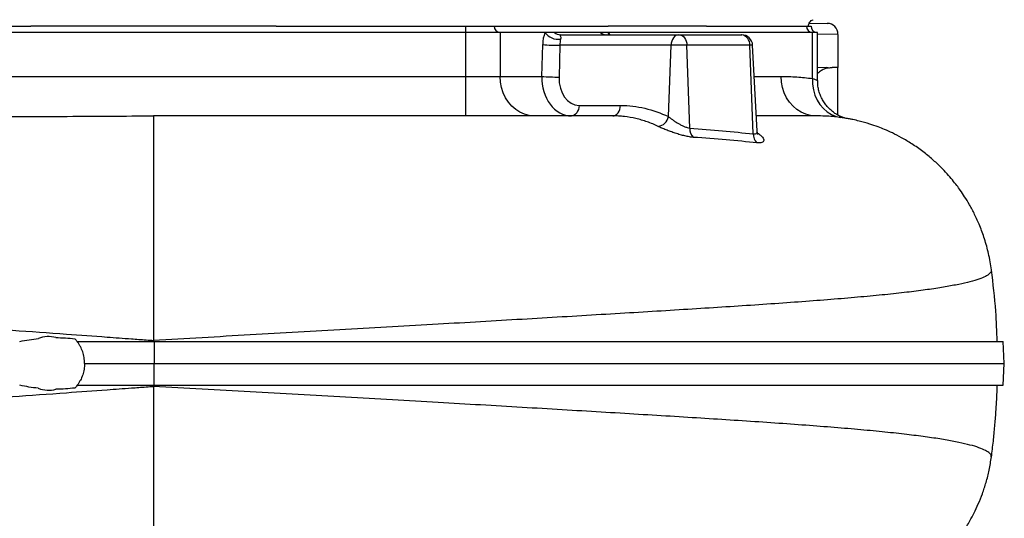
# Model space of a CAD drawing. Header units: millimetres. Extents: x 2540 to 4355, y 842 to 6038.
# Tile 5 of 13: x 3456 to 4355, y 1480 to 1936. Entities that reach past the tile are written whole.
import ezdxf

# ---------------------------------------------------------------- set-up
doc = ezdxf.new("R2010")
doc.units = ezdxf.units.MM
doc.header["$LTSCALE"] = 2

msp = doc.modelspace()

# ---------------------------------------------------------------- linework, layer by layer
at = {"color": 7, "linetype": 'Continuous', "lineweight": 25}
for p, q in [((4180.58, 1935.57), (4180.53, 1935.57)), ((4180.59, 1935.57), (4180.54, 1935.57)), ((3292.94, 1929.76), (3466.05, 1929.76)), ((3690.25, 1929.76), (3863.36, 1929.76)), ((3863.36, 1923.76), (3863.36, 1929.76)), ((3863.36, 1929.76), (3889.34, 1929.76)), ((3889.34, 1929.76), (3993.29, 1929.76)), ((3993.29, 1929.76), (3993.31, 1929.76)), ((4083.04, 1929.76), (4174.55, 1929.76)), ((4174.55, 1929.76), (4178.57, 1929.76)), ((4177.14, 1932.48), (4193.32, 1932.2)), ((3863.36, 1923.76), (3292.94, 1923.76)), ((3863.36, 1883.76), (3863.36, 1923.76)), ((3894.54, 1923.76), (3863.36, 1923.76)), ((3894.54, 1923.76), (3894.54, 1883.76)), ((3935.54, 1923.76), (3894.54, 1923.76)), ((3944.36, 1923.76), (3935.54, 1923.76)), ((3986.3, 1923.76), (3944.36, 1923.76)), ((3949.56, 1921.76), (4057.83, 1921.76)), ((3994.05, 1923.76), (3986.3, 1923.76)), ((4179.75, 1923.76), (3994.05, 1923.76)), ((4057.83, 1921.76), (4058.54, 1921.76)), ((4058.54, 1921.76), (4115.14, 1921.76)), ((4115.14, 1921.76), (4115.27, 1921.76)), ((4179.75, 1881.86), (4179.75, 1923.76)), ((4184.57, 1923.76), (4179.75, 1923.76)), ((4184.57, 1879.9), (4184.57, 1923.76)), ((4203.15, 1922.2), (4203.15, 1892.02)), ((3932.7, 1883.76), (3933.49, 1912.81)), ((3949.21, 1912.29), (3948.42, 1883.24)), ((4050.77, 1912.29), (3949.21, 1912.29)), ((4048.36, 1847.09), (4050.77, 1912.29)), ((4065.19, 1912.29), (4050.77, 1912.29)), ((4067.84, 1836.58), (4065.19, 1912.29)), ((4122.59, 1912.29), (4065.19, 1912.29)), ((4125.75, 1831.36), (4122.59, 1912.29)), ((4129.38, 1833.78), (4125.26, 1912.29)), ((4192.49, 1891.84), (4184.57, 1891.7)), ((4203.15, 1892.02), (4197.8, 1891.93)), ((4203.15, 1848.43), (4203.15, 1891.22)), ((3292.94, 1883.76), (3863.36, 1883.76)), ((3863.36, 1847.76), (3863.36, 1883.76)), ((3863.36, 1883.76), (3894.54, 1883.76)), ((3894.54, 1883.76), (3932.7, 1883.76)), ((3966.75, 1857.24), (4004.56, 1857.24)), ((3578.15, 1847.76), (3578.15, 1642.73)), ((3578.15, 1642.73), (3578.15, 1641.76)), ((4355.06, 1621.76), (4354.01, 1641.76)), ((4354.01, 1601.76), (4355.06, 1621.76)), ((3578.15, 1601.76), (3578.15, 1600.8)), ((3578.15, 1600.8), (3578.15, 1400.27))]:
    msp.add_line(p, q, dxfattribs=at)
at = {"color": 8, "linetype": 'Continuous', "lineweight": 25}
for p, q in [((4203.15, 1922.2), (4184.57, 1922.44)), ((4125.26, 1912.29), (4122.59, 1912.29)), ((4126.76, 1883.76), (4151.34, 1883.76)), ((4206.1, 1846.18), (4205.91, 1846.21))]:
    msp.add_line(p, q, dxfattribs=at)
at = {"color": 8, "linetype": 'Continuous', "lineweight": 25, "flags": 128}
msp.add_lwpolyline([(3993.23, 1921.76), (3993.5, 1922.72), (3994.05, 1923.76)], dxfattribs=at)
at = {"color": 7, "linetype": 'Continuous', "lineweight": 25, "flags": 128}
for points in [[(4057.83, 1921.76), (4056.5, 1921.58), (4055.21, 1921.05), (4054.02, 1920.19), (4052.97, 1919.02), (4052.09, 1917.59), (4051.41, 1915.95), (4050.97, 1914.16), (4050.77, 1912.29)], [(4058.54, 1921.76), (4059.79, 1921.58), (4061.01, 1921.05), (4062.13, 1920.19), (4063.13, 1919.02), (4063.96, 1917.59), (4064.59, 1915.95), (4065.01, 1914.16), (4065.19, 1912.29)], [(3925.71, 1847.76), (3921.28, 1848.13), (3916.93, 1849.22), (3912.76, 1851.02), (3908.86, 1853.48), (3905.3, 1856.56), (3902.15, 1860.19), (3899.49, 1864.3), (3897.35, 1868.81), (3895.8, 1873.62), (3894.85, 1878.64), (3894.54, 1883.76)], [(4182.52, 1847.76), (4178.08, 1848.13), (4173.74, 1849.22), (4169.57, 1851.02), (4165.67, 1853.48), (4162.1, 1856.56), (4158.96, 1860.19), (4156.29, 1864.3), (4154.16, 1868.81), (4152.61, 1873.62), (4151.66, 1878.64), (4151.34, 1883.76)], [(4179.75, 1881.86), (4179.89, 1876.67), (4180.68, 1871.58), (4182.11, 1866.72), (4184.14, 1862.17), (4186.74, 1858.03), (4189.84, 1854.4), (4193.39, 1851.34), (4197.31, 1848.93), (4201.51, 1847.21), (4205.91, 1846.21)], [(3966.75, 1857.24), (3966.55, 1855.37), (3966.11, 1853.58), (3965.44, 1851.94), (3964.56, 1850.51), (3963.5, 1849.34), (3962.31, 1848.48), (3961.02, 1847.94), (3959.69, 1847.76)], [(3997.5, 1847.76), (3998.83, 1847.94), (4000.12, 1848.48), (4001.31, 1849.34), (4002.37, 1850.51), (4003.25, 1851.94), (4003.92, 1853.58), (4004.37, 1855.37), (4004.56, 1857.24)], [(4183.67, 1847.73), (4182.52, 1847.76), (4182.52, 1847.76), (4182.52, 1847.76)], [(3578.66, 1641.76), (3578.69, 1635.66), (3578.73, 1629.55), (3578.77, 1621.76)], [(3578.66, 1601.76), (3578.69, 1607.87), (3578.73, 1613.97), (3578.77, 1621.76)]]:
    msp.add_lwpolyline(points, dxfattribs=at)
at = {"color": 7, "linetype": 'Continuous', "lineweight": 25}
for centre, radius, start, end in [((3894.97, 1929.39), 5.64, 176.18874, 265.59805), ((4180.18, 1929.39), 5.64, 176.18874, 265.59805), ((4184.57, 1929.76), 6, 180, 270), ((4193.15, 1922.2), 10, 0, 89), ((3948.07, 1933.56), 15.9, 218.04085, 276.48408), ((3949.63, 1929.7), 7.93, 228.40929, 269.48726), ((3991.57, 1929.7), 7.93, 228.40929, 269.48726), ((4113.76, 1913.01), 8.86, 355.29623, 80.99458), ((4115.27, 1911.76), 10, 3, 90), ((3946.65, 2071.81), 159.54, 265.26758, 270.91917), ((3945.86, 2042.76), 159.54, 265.26758, 270.91917), ((4037.37, 1849.19), 11.18, 278.33121, 349.16233), ((4078.34, 1835.85), 10.52, 176.01862, 226.99502), ((4136.02, 1830.84), 10.28, 177.09474, 227.79869), ((3482.15, 1621.76), 24.5, 73.85948, 112.00755), ((3482.15, 1621.76), 24.5, 247.79346, 286.23263)]:
    msp.add_arc(centre, radius, start, end, dxfattribs=at)
for centre, major_axis, ratio, start_param, end_param in [((3943.83, 1911.76), (0, 20), 0.517638, 0.927295, 1.518436), ((3952.49, 1911.76), (0, 10), 0.328169, 0.927295, 1.518436), ((4163.15, 1897.86), (-0.7, 382.73), 0.104497, 4.69484, 4.696952), ((3960.39, 1883.76), (1.72, 35.98), 0.768544, 1.607615, 3.178412), ((3967.46, 1883.24), (1.52, 25.98), 0.730894, 1.613416, 3.184212)]:
    msp.add_ellipse(centre, major_axis=major_axis, ratio=ratio, start_param=start_param, end_param=end_param, dxfattribs=at)
at = {"color": 8, "linetype": 'Continuous', "lineweight": 25}
msp.add_ellipse((3985.77, 1911.76), major_axis=(0, 20), ratio=0.517638, start_param=5.235988, end_param=5.35589, dxfattribs=at)
at = {"color": 7, "linetype": 'Continuous', "lineweight": 25}
for points, knots in [([(4176.27, 1929.76), (4176.31, 1930.36), (4176.41, 1931.61), (4177.31, 1933.36), (4178.72, 1934.82), (4179.97, 1935.32), (4180.59, 1935.57)], [0, 0, 0, 0, 0.2308044, 0.4825083, 0.7436566, 1, 1, 1, 1]), ([(3690.25, 1929.76), (3689.86, 1929.76), (3672.03, 1929.76), (3634.67, 1929.76), (3578.15, 1929.76), (3521.63, 1929.76), (3484.27, 1929.76), (3466.44, 1929.76), (3466.05, 1929.76)], [0, 0, 0, 0, 0.005206, 0.238509, 0.5, 0.761487, 0.994794, 1, 1, 1, 1]), ([(4083.04, 1929.76), (4080.82, 1929.76), (4076.43, 1929.76), (4067.38, 1929.76), (4055.8, 1929.76), (4041.84, 1929.76), (4027.62, 1929.76), (4015.01, 1929.76), (4003.45, 1929.76), (3996.82, 1929.76), (3993.31, 1929.76)], [0, 0, 0, 0, 0.074941, 0.148055, 0.305237, 0.464029, 0.615786, 0.779961, 0.883595, 1, 1, 1, 1]), ([(3949.56, 1921.76), (3949.4, 1921.76), (3949.33, 1921.73), (3949.26, 1921.63), (3949.27, 1921.56), (3949.31, 1921.39), (3949.36, 1921.28), (3949.47, 1921.05), (3949.53, 1920.92), (3949.72, 1920.47), (3949.85, 1920.11), (3949.97, 1919.4), (3950, 1919.13), (3950, 1918.67), (3949.99, 1918.51), (3949.94, 1918.16), (3949.91, 1917.97), (3949.86, 1917.76)], [0, 0, 0, 0, 0.125, 0.125, 0.25, 0.25, 0.375, 0.375, 0.5, 0.5, 0.75, 0.75, 0.875, 0.875, 0.9375, 0.9375, 1, 1, 1, 1]), ([(3991.5, 1921.77), (3991.35, 1921.77), (3991.04, 1921.78), (3991.04, 1921.79), (3991.04, 1921.79)], [0, 0, 0, 0, 0.478722, 1, 1, 1, 1]), ([(4194.51, 1891.6), (4193.42, 1891.34), (4191.2, 1890.8), (4187.78, 1889.26), (4185.69, 1887.42), (4184.57, 1886.44)], [0, 0, 0, 0, 0.312511, 0.632641, 1, 1, 1, 1]), ([(4151.34, 1883.76), (4156.08, 1883.76), (4160.82, 1883.63), (4170.29, 1883.02), (4175.02, 1882.55), (4179.75, 1881.86)], [0, 0, 0, 0, 0.5, 0.5, 1, 1, 1, 1]), ([(4209.8, 1845.62), (4209.69, 1845.65), (4209.42, 1845.73), (4208.58, 1845.99), (4207.31, 1846.45), (4205.64, 1847.14), (4203.53, 1848.16), (4200.99, 1849.63), (4198.17, 1851.64), (4195.3, 1854.16), (4192.57, 1857.14), (4190.11, 1860.54), (4188.01, 1864.32), (4186.35, 1868.4), (4185.21, 1872.7), (4184.61, 1876.57), (4184.63, 1878.99), (4184.64, 1879.91)], [0, 0, 0, 0, 0.0343423, 0.0785989, 0.1207588, 0.1634409, 0.2130458, 0.2744621, 0.3464026, 0.424231, 0.505468, 0.5900117, 0.6769227, 0.7653399, 0.8547182, 0.944713, 1, 1, 1, 1]), ([(4004.56, 1857.24), (4012.12, 1857.24), (4019.54, 1856.38), (4034.14, 1852.99), (4041.32, 1850.47), (4048.36, 1847.09)], [0, 0, 0, 0, 0.5, 0.5, 1, 1, 1, 1]), ([(3168.82, 1848.34), (3170.25, 1848.31), (3180.07, 1848.1), (3199.49, 1847.79), (3226.94, 1847.43), (3255.43, 1847.17), (3284.71, 1846.99), (3314.84, 1846.89), (3347.7, 1846.85), (3383.28, 1846.88), (3421.54, 1846.97), (3460.32, 1847.13), (3499.45, 1847.32), (3538.81, 1847.53), (3565.02, 1847.69), (3578.15, 1847.76)], [0, 0, 0, 0, 0.012501, 0.085757, 0.159382, 0.232167, 0.305491, 0.379387, 0.453857, 0.54325, 0.633402, 0.724225, 0.815647, 0.907607, 1, 1, 1, 1]), ([(3997.5, 1847.76), (3985.71, 1847.76), (3959.09, 1847.76), (3910.99, 1847.76), (3835.68, 1847.76), (3770.87, 1847.76), (3678.54, 1847.76), (3628.59, 1847.76), (3578.15, 1847.76)], [0.7488429, 0.7488429, 0.7488429, 0.7488429, 0.7758512, 0.8075328, 0.8477429, 0.9196346, 0.9196346, 1, 1, 1, 1]), ([(4038.99, 1838.13), (4035.68, 1839.72), (4032.32, 1841.12), (4027.21, 1842.93), (4025.49, 1843.48), (4022.05, 1844.49), (4020.32, 1844.94), (4015.12, 1846.15), (4011.63, 1846.75), (4006.36, 1847.36), (4004.59, 1847.51), (4001.06, 1847.71), (3999.28, 1847.76), (3997.5, 1847.76)], [0, 0, 0, 0, 0.25, 0.25, 0.375, 0.375, 0.5, 0.5, 0.75, 0.75, 0.875, 0.875, 1, 1, 1, 1]), ([(4048.36, 1847.09), (4048.96, 1846.58), (4049.61, 1846.07), (4051.01, 1845.01), (4051.75, 1844.47), (4053.28, 1843.4), (4054.08, 1842.87), (4055.74, 1841.81), (4056.59, 1841.28), (4057.89, 1840.53), (4058.33, 1840.28), (4059.22, 1839.8), (4059.66, 1839.56), (4061.01, 1838.88), (4061.91, 1838.46), (4063.69, 1837.71), (4064.58, 1837.38), (4066.27, 1836.87), (4067.08, 1836.69), (4067.84, 1836.58)], [0, 0, 0, 0, 0.125, 0.125, 0.25, 0.25, 0.375, 0.375, 0.5, 0.5, 0.5625, 0.5625, 0.625, 0.625, 0.75, 0.75, 0.875, 0.875, 1, 1, 1, 1]), ([(4182.52, 1847.76), (4181.49, 1847.76), (4179.44, 1847.76), (4173.56, 1847.76), (4165.69, 1847.76), (4155.72, 1847.76), (4143.54, 1847.76), (4134.44, 1847.76), (4128.91, 1847.76), (4128.64, 1847.76)], [0, 0, 0, 0, 0.1676439, 0.334229, 0.4999783, 0.6651237, 0.8299689, 0.991883, 1, 1, 1, 1]), ([(4343.31, 1707.19), (4342.52, 1712.14), (4341, 1721.68), (4337.27, 1735.1), (4332.95, 1747.06), (4328.27, 1757.46), (4323.58, 1766.29), (4319.15, 1773.58), (4315.22, 1779.4), (4311.51, 1784.47), (4307.54, 1789.48), (4302.68, 1795.12), (4296.68, 1801.42), (4289.31, 1808.31), (4280.55, 1815.45), (4271.04, 1822.1), (4261.68, 1827.69), (4253.33, 1831.98), (4246.19, 1835.18), (4239.32, 1837.9), (4231.6, 1840.56), (4223.89, 1842.74), (4218.24, 1844.04), (4215.3, 1844.64), (4213.53, 1844.99), (4211.6, 1845.34), (4208.41, 1845.88), (4203.89, 1846.53), (4197.79, 1847.17), (4190.92, 1847.65), (4186.12, 1847.71), (4183.67, 1847.74)], [0, 0, 0, 0, 0.061015, 0.11773, 0.169555, 0.216015, 0.256743, 0.291471, 0.320012, 0.342242, 0.368087, 0.397556, 0.432716, 0.473551, 0.519988, 0.569872, 0.614337, 0.652377, 0.684065, 0.709541, 0.742626, 0.78358, 0.806885, 0.813017, 0.819936, 0.828489, 0.839064, 0.866945, 0.904285, 0.951105, 1, 1, 1, 1]), ([(4071.16, 1828.16), (4070, 1828.25), (4068.77, 1828.4), (4066.82, 1828.73), (4066.15, 1828.85), (4064.78, 1829.13), (4064.07, 1829.28), (4061.95, 1829.78), (4060.51, 1830.16), (4058.31, 1830.79), (4057.57, 1831.01), (4056.09, 1831.46), (4055.36, 1831.7), (4053.16, 1832.42), (4051.71, 1832.92), (4048.85, 1833.97), (4047.47, 1834.49), (4045.48, 1835.28), (4044.83, 1835.55), (4043.56, 1836.08), (4042.94, 1836.34), (4041.13, 1837.12), (4040.02, 1837.63), (4038.99, 1838.13)], [0, 0, 0, 0, 0.125, 0.125, 0.1875, 0.1875, 0.25, 0.25, 0.375, 0.375, 0.4375, 0.4375, 0.5, 0.5, 0.625, 0.625, 0.75, 0.75, 0.8125, 0.8125, 0.875, 0.875, 1, 1, 1, 1]), ([(4130.23, 1830.83), (4130.23, 1830.82), (4130.24, 1830.8), (4129.96, 1831.27), (4129.55, 1832.27), (4129.44, 1833.29), (4129.38, 1833.8)], [0, 0, 0, 0, 0.174401, 0.448511, 0.721748, 1, 1, 1, 1]), ([(4348.5, 1641.76), (4348.21, 1650.95), (4347.5, 1672.84), (4344.85, 1694.58), (4343.31, 1707.19)], [0, 0, 0, 0, 0.419942, 1, 1, 1, 1]), ([(2715.72, 1671.76), (2718.7, 1671.84), (2724.66, 1672), (2739.6, 1672.38), (2767.18, 1673.05), (2836.95, 1674.45), (2924.46, 1675.15), (3021.93, 1673.9), (3096.75, 1672.03), (3171.3, 1668.99), (3274.8, 1663.63), (3380.06, 1656.96), (3478.02, 1650.03), (3530.74, 1646.2), (3555, 1644.43), (3569.15, 1643.39), (3575.9, 1642.9), (3578.15, 1642.73)], [0, 0, 0, 0, 0.015407, 0.030813, 0.075293, 0.149427, 0.347117, 0.422333, 0.497549, 0.601219, 0.663422, 0.821574, 0.920419, 0.957486, 0.979726, 0.993242, 1, 1, 1, 1]), ([(3455.91, 1641.78), (3458.74, 1642.41), (3461.57, 1642.93), (3467.26, 1643.83), (3470.11, 1644.19), (3472.97, 1644.48)], [0, 0, 0, 0, 0.5, 0.5, 1, 1, 1, 1]), ([(3488.96, 1645.3), (3491.84, 1645.3), (3494.74, 1645.23), (3500.52, 1644.89), (3503.4, 1644.64), (3506.27, 1644.28)], [0, 0, 0, 0, 0.5, 0.5, 1, 1, 1, 1]), ([(3515.15, 1621.76), (3515.15, 1623.56), (3515, 1625.35), (3514.57, 1628.01), (3514.38, 1628.89), (3513.95, 1630.63), (3513.7, 1631.48), (3512.85, 1634.01), (3512.14, 1635.64), (3510.88, 1638.01), (3510.43, 1638.79), (3509.46, 1640.31), (3508.94, 1641.05), (3508.4, 1641.76)], [0, 0, 0, 0, 0.25, 0.25, 0.375, 0.375, 0.5, 0.5, 0.75, 0.75, 0.875, 0.875, 1, 1, 1, 1]), ([(3508.4, 1641.76), (3510.74, 1641.76), (3513.07, 1641.76), (3525.97, 1641.76), (3536.52, 1641.76), (3557.63, 1641.76), (3568.19, 1641.76), (3578.66, 1641.76)], [0.9305863, 0.9305863, 0.9305863, 0.9305863, 0.9375, 0.9375, 0.96875, 0.96875, 0.99999724, 0.99999724, 0.99999724, 0.99999724]), ([(3578.66, 1641.76), (3594.86, 1641.76), (3624.1, 1641.76), (3666.02, 1641.76), (3704.53, 1641.76), (3742.64, 1641.76), (3780.25, 1641.76), (3815.15, 1641.76), (3847.4, 1641.76), (3877.07, 1641.76), (3906.2, 1641.76), (3934.73, 1641.76), (3962.62, 1641.76), (3989.84, 1641.76), (4016.34, 1641.76), (4042.07, 1641.76), (4070.64, 1641.76), (4101.54, 1641.76), (4134.09, 1641.76), (4164.71, 1641.76), (4193.28, 1641.76), (4219.72, 1641.76), (4243.98, 1641.76), (4265.99, 1641.76), (4285.68, 1641.76), (4303, 1641.76), (4317.85, 1641.76), (4330.23, 1641.76), (4339.26, 1641.76), (4345.62, 1641.76), (4350.21, 1641.76), (4353.44, 1641.76), (4353.79, 1641.76), (4353.97, 1641.76)], [0, 0, 0, 0, 0.038891, 0.070206, 0.101566, 0.132938, 0.164292, 0.195602, 0.221574, 0.247555, 0.273527, 0.299498, 0.32548, 0.351451, 0.377423, 0.403405, 0.429377, 0.466701, 0.504053, 0.541378, 0.578613, 0.615877, 0.653112, 0.690346, 0.727608, 0.764842, 0.802077, 0.83934, 0.876576, 0.904414, 0.932252, 0.967197, 1, 1, 1, 1]), ([(3515.15, 1621.76), (3515.15, 1619.96), (3515, 1618.18), (3514.57, 1615.52), (3514.38, 1614.63), (3513.95, 1612.9), (3513.7, 1612.05), (3512.85, 1609.52), (3512.14, 1607.89), (3510.88, 1605.51), (3510.43, 1604.73), (3509.46, 1603.22), (3508.94, 1602.48), (3508.4, 1601.76)], [0, 0, 0, 0, 0.25, 0.25, 0.375, 0.375, 0.5, 0.5, 0.75, 0.75, 0.875, 0.875, 1, 1, 1, 1]), ([(3515.15, 1621.76), (3515.25, 1621.76), (3515.35, 1621.76), (3526.02, 1621.76), (3536.58, 1621.76), (3557.71, 1621.76), (3568.29, 1621.76), (3578.77, 1621.76)], [0.93720925, 0.93720925, 0.93720925, 0.93720925, 0.9375, 0.9375, 0.96875, 0.96875, 1, 1, 1, 1]), ([(3578.77, 1621.76), (3592.41, 1621.76), (3619.71, 1621.76), (3660.39, 1621.76), (3700.82, 1621.76), (3740.92, 1621.76), (3780.58, 1621.76), (3819.58, 1621.76), (3857.75, 1621.76), (3894.98, 1621.76), (3931.22, 1621.76), (3966.41, 1621.76), (4000.49, 1621.76), (4033.42, 1621.76), (4065.12, 1621.76), (4095.56, 1621.76), (4124.65, 1621.76), (4152.31, 1621.76), (4178.47, 1621.76), (4203.02, 1621.76), (4225.89, 1621.76), (4247.03, 1621.76), (4266.39, 1621.76), (4283.92, 1621.76), (4299.58, 1621.76), (4313.34, 1621.76), (4325.19, 1621.76), (4335.12, 1621.76), (4343.1, 1621.76), (4349.14, 1621.76), (4353.07, 1621.76), (4355.01, 1621.76), (4354.84, 1621.76), (4354.78, 1621.76)], [0, 0, 0, 0, 0.032725, 0.065511, 0.098372, 0.131324, 0.164374, 0.197409, 0.230333, 0.263174, 0.295947, 0.328672, 0.361374, 0.394082, 0.42683, 0.459635, 0.492497, 0.525408, 0.558347, 0.591296, 0.624239, 0.65716, 0.69004, 0.722859, 0.755618, 0.788336, 0.821038, 0.853754, 0.886511, 0.919331, 0.952231, 0.985228, 1, 1, 1, 1]), ([(2715.72, 1571.76), (2718.7, 1571.69), (2724.66, 1571.53), (2739.59, 1571.15), (2767.14, 1570.48), (2836.82, 1569.08), (2924.22, 1568.37), (3021.63, 1569.62), (3096.41, 1571.49), (3170.97, 1574.54), (3274.56, 1579.9), (3379.97, 1586.56), (3478.01, 1593.5), (3530.74, 1597.33), (3555, 1599.1), (3569.16, 1600.14), (3575.9, 1600.63), (3578.15, 1600.8)], [0, 0, 0, 0, 0.015407, 0.030813, 0.075293, 0.149427, 0.347117, 0.422333, 0.497549, 0.601219, 0.663422, 0.821574, 0.920419, 0.957486, 0.979726, 0.993242, 1, 1, 1, 1]), ([(3508.4, 1601.76), (3510.74, 1601.76), (3513.07, 1601.76), (3525.97, 1601.76), (3536.52, 1601.76), (3557.63, 1601.76), (3568.19, 1601.76), (3578.66, 1601.76)], [0.9305863, 0.9305863, 0.9305863, 0.9305863, 0.9375, 0.9375, 0.96875, 0.96875, 0.99999724, 0.99999724, 0.99999724, 0.99999724]), ([(3578.66, 1601.76), (3594.86, 1601.76), (3624.1, 1601.76), (3666.02, 1601.76), (3704.53, 1601.76), (3742.64, 1601.76), (3780.25, 1601.76), (3815.15, 1601.76), (3847.4, 1601.76), (3877.07, 1601.76), (3906.2, 1601.76), (3934.73, 1601.76), (3962.62, 1601.76), (3989.84, 1601.76), (4016.34, 1601.76), (4042.07, 1601.76), (4070.64, 1601.76), (4101.54, 1601.76), (4134.09, 1601.76), (4164.71, 1601.76), (4193.28, 1601.76), (4219.72, 1601.76), (4243.98, 1601.76), (4265.99, 1601.76), (4285.68, 1601.76), (4303, 1601.76), (4317.85, 1601.76), (4330.23, 1601.76), (4339.26, 1601.76), (4345.62, 1601.76), (4350.21, 1601.76), (4353.42, 1601.76), (4353.78, 1601.76), (4353.94, 1601.76)], [0, 0, 0, 0, 0.038919, 0.070255, 0.101638, 0.133032, 0.164408, 0.19574, 0.22173, 0.247729, 0.273719, 0.299709, 0.325709, 0.351698, 0.377689, 0.403689, 0.429679, 0.467029, 0.504408, 0.541758, 0.57902, 0.61631, 0.653572, 0.690832, 0.72812, 0.76538, 0.802641, 0.839931, 0.877192, 0.90505, 0.932908, 0.967877, 1, 1, 1, 1]), ([(4343.3, 1536.26), (4343.91, 1541.05), (4345.06, 1550.17), (4346.4, 1564.02), (4347.35, 1576.15), (4348, 1586.59), (4348.42, 1594.8), (4348.59, 1599.7), (4348.67, 1601.75)], [0, 0, 0, 0, 0.232974, 0.443503, 0.636135, 0.772311, 0.904355, 1, 1, 1, 1]), ([(3506.27, 1599.24), (3503.4, 1598.88), (3500.52, 1598.63), (3494.77, 1598.31), (3491.88, 1598.24), (3489, 1598.24)], [0, 0, 0, 0, 0.5, 0.5, 1, 1, 1, 1]), ([(4301.09, 1446.89), (4301.64, 1447.47), (4303.74, 1449.68), (4306.43, 1452.89), (4309.3, 1456.45), (4311.36, 1459.19), (4314.3, 1463.22), (4317.63, 1468.11), (4320.94, 1473.4), (4324.08, 1478.76), (4327.66, 1485.48), (4331.53, 1493.75), (4335.25, 1503.04), (4338.6, 1513.33), (4341.47, 1524.53), (4342.68, 1532.27), (4343.3, 1536.27)], [0, 0, 0, 0, 0.02442, 0.093958, 0.13853, 0.182063, 0.22801, 0.308772, 0.35583, 0.40772, 0.484681, 0.570653, 0.665537, 0.769047, 0.880732, 1, 1, 1, 1])]:
    msp.add_open_spline(points, degree=3, knots=knots, dxfattribs=at)
for points in [[(4192.49, 1891.84), (4193.2, 1891.85), (4193.88, 1891.78), (4194.51, 1891.6)], [(4194.51, 1891.6), (4195.72, 1891.82), (4196.82, 1891.91), (4197.8, 1891.93)], [(4067.84, 1836.58), (4088.21, 1834.96), (4107.51, 1833.23), (4125.75, 1831.36)], [(4129.11, 1823.23), (4110.87, 1824.99), (4091.56, 1826.62), (4071.16, 1828.16)], [(3506.27, 1644.28), (3507.03, 1643.47), (3507.74, 1642.63), (3508.4, 1641.76)], [(3472.89, 1599.08), (3467.2, 1599.66), (3461.56, 1600.53), (3455.99, 1601.76)], [(3508.4, 1601.76), (3507.73, 1600.89), (3507.02, 1600.05), (3506.27, 1599.24)]]:
    msp.add_open_spline(points, degree=3, dxfattribs=at)
at = {"color": 8, "linetype": 'Continuous', "lineweight": 25}
for points, knots in [([(4179.75, 1881.86), (4180.66, 1881.57), (4182.52, 1880.98), (4184.01, 1880.3), (4184.69, 1879.92), (4184.53, 1879.91), (4184.52, 1879.9)], [0, 0, 0, 0, 0.317871, 0.644853, 0.960736, 1, 1, 1, 1]), ([(4125.75, 1831.36), (4126.06, 1831.32), (4127.23, 1831.17), (4128.21, 1831.43), (4129.18, 1832.23), (4129.45, 1832.98), (4129.37, 1833.76), (4129.37, 1833.8)], [0, 0, 0, 0, 0.130245, 0.485349, 0.559643, 0.978865, 1, 1, 1, 1]), ([(4129.7, 1832.03), (4130.24, 1831.69), (4131.73, 1830.74), (4133.46, 1829.18), (4134.89, 1827.44), (4135.5, 1825.9), (4135.32, 1824.62), (4134.4, 1823.73), (4132.81, 1823.22), (4131.01, 1823.08), (4129.63, 1823.19), (4129.11, 1823.23)], [0, 0, 0, 0, 0.07222, 0.201955, 0.329624, 0.461469, 0.5844, 0.711774, 0.820443, 0.932707, 1, 1, 1, 1]), ([(4343.11, 1707.19), (4343.15, 1706.67), (4343.27, 1705.3), (4341.16, 1703.09), (4336.85, 1700.57), (4330.31, 1698.1), (4321.68, 1695.68), (4310.94, 1693.31), (4298.12, 1691.02), (4283.22, 1688.79), (4266, 1686.62), (4246.38, 1684.48), (4224.32, 1682.38), (4200.17, 1680.32), (4174, 1678.29), (4145.9, 1676.28), (4116.45, 1674.29), (4085.85, 1672.32), (4054.27, 1670.35), (4021.31, 1668.34), (3987.04, 1666.27), (3951.52, 1664.15), (3914.82, 1661.97), (3876.99, 1659.75), (3837.48, 1657.46), (3796.33, 1655.09), (3753.65, 1652.66), (3710.34, 1650.2), (3666.59, 1647.72), (3622.53, 1645.23), (3592.93, 1643.56), (3578.15, 1642.73)], [0, 0, 0, 0, 0.020533, 0.054846, 0.08907, 0.123222, 0.157322, 0.191394, 0.22547, 0.259583, 0.293764, 0.329656, 0.365611, 0.401607, 0.43762, 0.473632, 0.509621, 0.543932, 0.578179, 0.612372, 0.646543, 0.680724, 0.714946, 0.749235, 0.783609, 0.819731, 0.855968, 0.892128, 0.928175, 0.964126, 1, 1, 1, 1]), ([(4343.11, 1536.27), (4343.16, 1536.81), (4343.29, 1538.21), (4341.16, 1540.44), (4336.85, 1542.96), (4330.31, 1545.43), (4321.68, 1547.85), (4310.94, 1550.21), (4298.12, 1552.51), (4283.22, 1554.73), (4266, 1556.91), (4246.38, 1559.04), (4224.32, 1561.15), (4200.17, 1563.21), (4174, 1565.24), (4145.9, 1567.25), (4116.45, 1569.24), (4085.85, 1571.21), (4054.27, 1573.17), (4021.31, 1575.19), (3987.04, 1577.25), (3951.52, 1579.38), (3914.82, 1581.56), (3876.99, 1583.78), (3837.48, 1586.07), (3796.33, 1588.44), (3753.65, 1590.87), (3710.34, 1593.33), (3666.59, 1595.81), (3622.53, 1598.3), (3592.93, 1599.96), (3578.15, 1600.8)], [0, 0, 0, 0, 0.021436, 0.055718, 0.08991, 0.124031, 0.158099, 0.19214, 0.226184, 0.260265, 0.294415, 0.330274, 0.366196, 0.402158, 0.438139, 0.474118, 0.510073, 0.544352, 0.578568, 0.61273, 0.646869, 0.681018, 0.715209, 0.749466, 0.783808, 0.819897, 0.856101, 0.892228, 0.928241, 0.964159, 1, 1, 1, 1])]:
    msp.add_open_spline(points, degree=3, knots=knots, dxfattribs=at)

doc.saveas('drawing.dxf')
